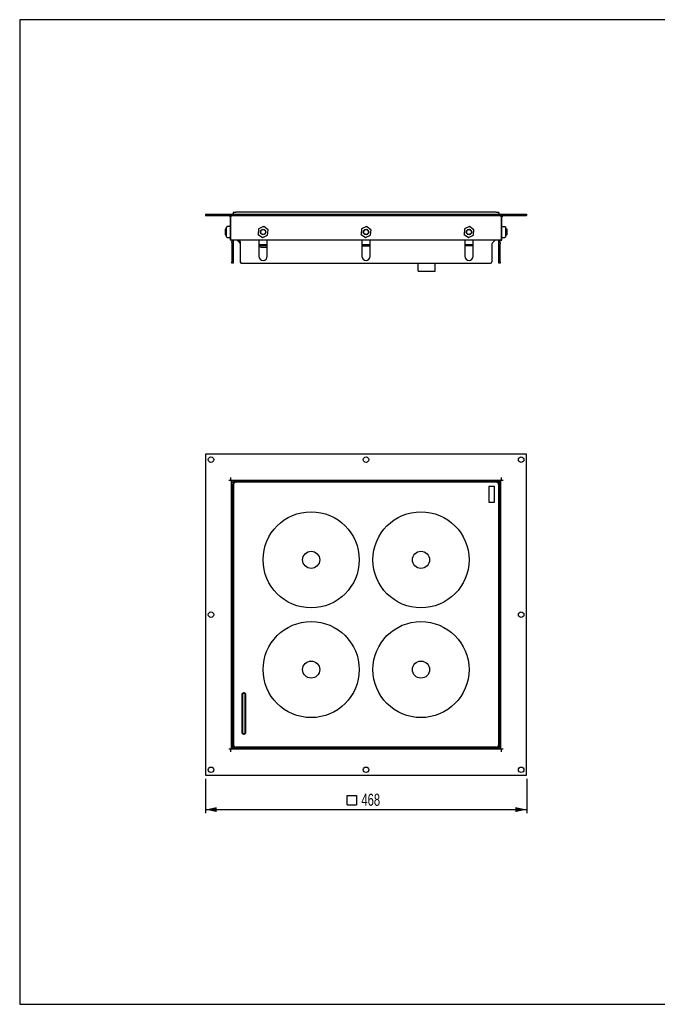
# Model space of a CAD drawing. Extents: x 24 to 2074, y 25 to 1460.
# Tile 1 of 2: x 24 to 953, y 25 to 1460. Entities that reach past the tile are written whole.
import ezdxf
from ezdxf.enums import TextEntityAlignment as Align

# ---------------------------------------------------------------- set-up
doc = ezdxf.new("R2010")
doc.units = 0
doc.header["$LTSCALE"] = 5
doc.linetypes.add('CENTERX2', pattern=[20.32, 12.7, -2.54, 2.54, -2.54])
doc.layers.get('0').update_dxf_attribs({"linetype": 'CONTINUOUS'})
doc.layers.add('LAYER1', color=2, linetype='CONTINUOUS')
doc.layers.add('LAYER2', color=3, linetype='CENTERX2')
doc.dimstyles.new('SLDDIMSTYLE0', dxfattribs={"dimtxt": 17.5, "dimasz": 16.51, "dimexe": 0, "dimexo": 0.0625, "dimgap": 4.375, "dimtad": 1, "dimrnd": 1e-09, "dimzin": 12, "dimsah": 1, "dimcen": 0.09, "dimazin": 3, "dimtfac": 1, "dimtofl": 0, "dimtmove": 0, "dimatfit": 3})

# ---------------------------------------------------------------- blocks, each defined once
blk = doc.blocks.new('SW_SYMBOL_MOD_BOX')
at = {"layer": 'LAYER2', "color": 0, "linetype": 'CONTINUOUS'}
for p, q in [((1000, 1000), (1000, 4000)), ((1000, 4000), (4000, 4000)), ((4000, 4000), (4000, 1000)), ((1000, 1000), (4000, 1000))]:
    blk.add_line(p, q, dxfattribs=at)
blk = doc.blocks.new('_D')
at = {"layer": 'LAYER2', "color": 3, "linetype": 'CONTINUOUS'}
for p, q in [((294.7, 353.8), (294.7, 303.8)), ((762.7, 353.8), (762.7, 303.8)), ((294.7, 308.8), (762.7, 308.8))]:
    blk.add_line(p, q, dxfattribs=at)
for points in [[(294.7, 308.8), (311.2, 305.2), (311.2, 312.4)], [(762.7, 308.8), (746.1, 312.4), (746.1, 305.2)]]:
    blk.add_solid(points, dxfattribs=at)
at = {"layer": 'LAYER2', "color": 3, "linetype": 'CONTINUOUS', "xscale": 0.0044707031, "yscale": 0.0044707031, "zscale": 0.0044707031}
blk.add_blockref('SW_SYMBOL_MOD_BOX', (496.8, 311.3), dxfattribs=at)
at = {"layer": 'LAYER2', "color": 3, "linetype": 'CONTINUOUS', "width": 0.7}
blk.add_text('468', height=17.5, rotation=360, dxfattribs=at).set_placement((521.8, 309.1, 37), align=Align.BOTTOM_LEFT)

msp = doc.modelspace()

# ---------------------------------------------------------------- linework, layer by layer
at = {"color": 7, "linetype": 'CONTINUOUS'}
for p, q in [((2074, 1460), (24, 1460)), ((24, 1460), (24, 25)), ((24, 25), (2074, 25))]:
    msp.add_line(p, q, dxfattribs=at)
at = {"layer": 'LAYER1', "color": 2, "linetype": 'CONTINUOUS'}
for p, q in [((335.542, 1179.542), (338.894, 1179.542)), ((718.409, 1179.542), (338.894, 1179.542)), ((718.409, 1179.542), (721.761, 1179.542)), ((294.651, 1176.542), (762.651, 1176.542)), ((294.651, 1176.542), (294.651, 1174.542)), ((294.651, 1174.542), (762.651, 1174.542)), ((330.651, 1172.542), (330.651, 1138.542)), ((331.651, 1174.542), (331.651, 1172.542)), ((331.651, 1138.542), (331.651, 1172.542)), ((725.651, 1172.542), (725.651, 1174.542)), ((725.651, 1172.542), (725.651, 1138.542)), ((726.651, 1138.542), (726.651, 1172.542)), ((762.651, 1176.542), (762.651, 1174.542)), ((323.601, 1154.542), (323.151, 1154.092)), ((323.151, 1154.092), (323.151, 1149.03)), ((323.151, 1149.03), (323.151, 1146.992)), ((325.351, 1154.542), (323.601, 1154.542)), ((323.601, 1154.542), (323.601, 1148.838)), ((323.601, 1148.838), (323.601, 1146.542)), ((325.351, 1154.181), (325.351, 1157.35)), ((325.351, 1147.374), (325.351, 1154.181)), ((330.451, 1158.473), (326.351, 1158.473)), ((372.136, 1155.028), (371.425, 1147.324)), ((379.278, 1158.428), (372.251, 1155.191)), ((385.794, 1153.943), (379.477, 1158.41)), ((385.167, 1146.057), (385.877, 1153.761)), ((522.136, 1155.028), (521.425, 1147.324)), ((529.278, 1158.428), (522.251, 1155.191)), ((535.794, 1153.943), (529.477, 1158.41)), ((535.167, 1146.057), (535.877, 1153.761)), ((672.136, 1155.028), (671.425, 1147.324)), ((679.278, 1158.428), (672.251, 1155.191)), ((685.794, 1153.943), (679.477, 1158.41)), ((685.167, 1146.057), (685.877, 1153.761)), ((730.951, 1158.286), (726.851, 1158.286)), ((726.851, 1158.286), (726.851, 1158.277)), ((731.951, 1157.185), (731.951, 1155.173)), ((731.951, 1155.173), (731.951, 1148.53)), ((733.701, 1154.542), (731.951, 1154.542)), ((731.951, 1148.53), (731.951, 1143.9)), ((734.151, 1154.092), (733.701, 1154.542)), ((733.701, 1148.307), (733.701, 1154.542)), ((733.701, 1146.542), (733.701, 1148.307)), ((734.151, 1148.559), (734.151, 1154.092)), ((734.151, 1146.992), (734.151, 1148.559)), ((323.151, 1146.992), (323.601, 1146.542)), ((323.601, 1146.542), (325.351, 1146.542)), ((325.351, 1143.735), (325.351, 1147.374)), ((326.351, 1142.612), (330.451, 1142.612)), ((330.451, 1142.612), (330.451, 1142.643)), ((331.651, 1138.542), (330.651, 1138.542)), ((725.651, 1138.542), (331.651, 1138.542)), ((333.151, 1138.542), (333.151, 1136.728)), ((333.151, 1135.314), (333.151, 1136.728)), ((333.151, 1135.314), (333.151, 1107.142)), ((335.151, 1138.542), (335.151, 1136.728)), ((335.151, 1136.728), (335.151, 1135.314)), ((335.151, 1135.314), (335.151, 1107.142)), ((340.751, 1138.542), (344.566, 1134.728)), ((345.259, 1136.728), (343.445, 1138.542)), ((345.845, 1107.142), (345.845, 1135.314)), ((371.509, 1147.142), (377.826, 1142.675)), ((372.651, 1138.542), (372.651, 1115.142)), ((378.025, 1142.657), (385.052, 1145.894)), ((384.651, 1115.142), (384.651, 1138.542)), ((521.509, 1147.142), (527.826, 1142.675)), ((522.651, 1138.542), (522.651, 1115.142)), ((528.025, 1142.657), (535.052, 1145.894)), ((534.651, 1115.142), (534.651, 1138.542)), ((671.509, 1147.142), (677.826, 1142.675)), ((672.651, 1138.542), (672.651, 1115.142)), ((678.025, 1142.657), (685.052, 1145.894)), ((684.651, 1115.142), (684.651, 1138.542)), ((716.551, 1138.542), (712.737, 1134.728)), ((722.151, 1134.728), (722.151, 1138.542)), ((722.151, 1133.314), (722.151, 1134.728)), ((724.151, 1134.728), (724.151, 1138.542)), ((724.151, 1134.728), (724.151, 1133.314)), ((725.651, 1138.542), (726.651, 1138.542)), ((726.851, 1142.799), (730.951, 1142.799)), ((731.951, 1146.542), (733.701, 1146.542)), ((733.701, 1146.542), (734.151, 1146.992)), ((345.151, 1133.314), (345.151, 1107.142)), ((372.651, 1132.542), (384.651, 1132.542)), ((373.151, 1130.542), (373.151, 1132.542)), ((376.434, 1130.542), (373.151, 1130.542)), ((375.601, 1128.542), (384.651, 1128.542)), ((382.484, 1130.542), (376.434, 1130.542)), ((382.656, 1130.542), (382.484, 1130.542)), ((384.651, 1130.542), (382.656, 1130.542)), ((522.651, 1132.542), (534.651, 1132.542)), ((522.651, 1130.542), (534.651, 1130.542)), ((672.651, 1132.542), (684.651, 1132.542)), ((679.151, 1130.542), (672.651, 1130.542)), ((684.151, 1130.542), (679.151, 1130.542)), ((684.151, 1132.542), (684.151, 1130.542)), ((712.151, 1133.314), (712.151, 1107.142)), ((722.151, 1107.142), (722.151, 1133.314)), ((724.151, 1107.142), (724.151, 1133.314)), ((333.151, 1105.142), (333.151, 1107.142)), ((335.151, 1105.142), (333.151, 1105.142)), ((335.151, 1107.142), (335.151, 1105.142)), ((347.845, 1105.142), (710.151, 1105.142)), ((604.569, 1096.567), (604.569, 1105.142)), ((629.569, 1096.567), (629.569, 1105.142)), ((722.151, 1105.142), (722.151, 1107.142)), ((724.151, 1105.142), (722.151, 1105.142)), ((724.151, 1107.142), (724.151, 1105.142)), ((604.569, 1093.567), (604.569, 1096.567)), ((604.569, 1093.567), (629.569, 1093.567)), ((629.569, 1093.567), (629.569, 1096.567)), ((294.651, 826.84), (294.651, 358.84)), ((762.651, 826.84), (294.651, 826.84)), ((762.651, 358.84), (762.651, 826.84)), ((331.651, 788.84), (331.651, 792.84)), ((725.651, 792.84), (725.651, 788.84)), ((328.651, 788.84), (331.651, 788.84)), ((331.651, 788.84), (332.651, 788.84)), ((332.651, 788.84), (724.651, 788.84)), ((332.651, 396.84), (332.651, 788.84)), ((333.151, 400.84), (333.151, 786.34)), ((333.737, 786.34), (333.151, 786.34)), ((335.206, 784.871), (333.737, 786.34)), ((334.651, 782.84), (334.651, 402.84)), ((335.151, 788.34), (335.151, 787.754)), ((335.151, 788.34), (720.651, 788.34)), ((335.151, 787.754), (336.62, 786.286)), ((335.542, 782.597), (335.542, 403.083)), ((718.651, 786.84), (338.651, 786.84)), ((718.409, 785.95), (338.894, 785.95)), ((374.651, 788.84), (374.651, 788.34)), ((382.651, 788.34), (382.651, 788.84)), ((524.651, 788.84), (524.651, 788.34)), ((532.651, 788.34), (532.651, 788.84)), ((674.651, 788.84), (674.651, 788.34)), ((682.651, 788.34), (682.651, 788.84)), ((715.651, 779.84), (707.651, 779.84)), ((707.651, 779.84), (707.651, 756.59)), ((715.651, 756.59), (715.651, 779.84)), ((720.651, 786.34), (720.651, 788.34)), ((721.761, 782.597), (721.761, 403.083)), ((722.151, 784.84), (724.151, 784.84)), ((722.651, 402.84), (722.651, 782.84)), ((724.151, 784.84), (724.151, 399.34)), ((724.651, 788.84), (724.651, 396.84)), ((724.651, 788.84), (725.651, 788.84)), ((725.651, 788.84), (728.651, 788.84)), ((333.151, 746.84), (332.651, 746.84)), ((707.651, 756.59), (715.651, 756.59)), ((724.651, 746.84), (724.151, 746.84)), ((332.651, 738.84), (333.151, 738.84)), ((724.151, 738.84), (724.651, 738.84)), ((333.151, 596.84), (332.651, 596.84)), ((332.651, 588.84), (333.151, 588.84)), ((724.651, 596.84), (724.151, 596.84)), ((724.151, 588.84), (724.651, 588.84)), ((347.651, 476.34), (347.651, 421.34)), ((348.651, 476.34), (348.651, 421.34)), ((351.151, 478.84), (350.151, 478.84)), ((351.151, 477.84), (350.151, 477.84)), ((352.651, 421.34), (352.651, 476.34)), ((353.651, 421.34), (353.651, 476.34)), ((333.151, 446.84), (332.651, 446.84)), ((724.651, 446.84), (724.151, 446.84)), ((332.651, 438.84), (333.151, 438.84)), ((724.151, 438.84), (724.651, 438.84)), ((350.151, 419.84), (351.151, 419.84)), ((350.151, 418.84), (351.151, 418.84)), ((331.651, 396.84), (328.651, 396.84)), ((331.651, 392.84), (331.651, 396.84)), ((332.651, 396.84), (331.651, 396.84)), ((724.651, 396.84), (332.651, 396.84)), ((335.151, 400.84), (333.151, 400.84)), ((336.651, 399.34), (336.651, 397.34)), ((722.151, 397.34), (336.651, 397.34)), ((338.651, 398.84), (718.651, 398.84)), ((718.409, 399.73), (338.894, 399.73)), ((374.651, 397.34), (374.651, 396.84)), ((382.651, 396.84), (382.651, 397.34)), ((524.651, 397.34), (524.651, 396.84)), ((532.651, 396.84), (532.651, 397.34)), ((674.651, 397.34), (674.651, 396.84)), ((682.651, 396.84), (682.651, 397.34)), ((722.151, 397.926), (720.683, 399.394)), ((722.097, 400.808), (723.566, 399.34)), ((722.151, 397.34), (722.151, 397.926)), ((723.566, 399.34), (724.151, 399.34)), ((725.651, 396.84), (724.651, 396.84)), ((725.651, 396.84), (725.651, 392.84)), ((728.651, 396.84), (725.651, 396.84)), ((294.651, 358.84), (762.651, 358.84))]:
    msp.add_line(p, q, dxfattribs=at)
at = {"layer": 'LAYER1', "color": 2, "linetype": 'CONTINUOUS', "flags": 128}
for points in [[(325.644, 1158.128), (325.428, 1157.771), (325.351, 1157.35)], [(325.351, 1157.35), (325.428, 1157.768), (325.644, 1158.122)], [(330.642, 1154.677), (330.644, 1154.694), (330.639, 1154.734)], [(330.64, 1154.734), (330.648, 1154.709), (330.651, 1154.675)], [(330.651, 1154.675), (330.648, 1154.676), (330.643, 1154.677)], [(372.136, 1155.028), (372.147, 1155.079), (372.172, 1155.125)], [(372.172, 1155.125), (372.207, 1155.163), (372.251, 1155.191)], [(379.278, 1158.428), (379.328, 1158.443), (379.38, 1158.445)], [(379.38, 1158.445), (379.431, 1158.434), (379.477, 1158.41)], [(385.794, 1153.943), (385.832, 1153.907), (385.86, 1153.863)], [(385.86, 1153.863), (385.875, 1153.813), (385.877, 1153.761)], [(522.136, 1155.028), (522.147, 1155.079), (522.172, 1155.125)], [(522.172, 1155.125), (522.207, 1155.163), (522.251, 1155.191)], [(529.278, 1158.428), (529.328, 1158.443), (529.38, 1158.445)], [(529.38, 1158.445), (529.431, 1158.434), (529.477, 1158.41)], [(535.794, 1153.943), (535.832, 1153.907), (535.86, 1153.863)], [(535.86, 1153.863), (535.875, 1153.813), (535.877, 1153.761)], [(672.136, 1155.028), (672.147, 1155.079), (672.172, 1155.125)], [(672.172, 1155.125), (672.207, 1155.163), (672.251, 1155.191)], [(679.278, 1158.428), (679.328, 1158.443), (679.38, 1158.445)], [(679.38, 1158.445), (679.431, 1158.434), (679.477, 1158.41)], [(685.794, 1153.943), (685.832, 1153.907), (685.86, 1153.863)], [(685.86, 1153.863), (685.875, 1153.813), (685.877, 1153.761)], [(731.951, 1157.185), (731.875, 1157.603), (731.659, 1157.957)], [(731.659, 1157.926), (731.875, 1157.586), (731.951, 1157.185)], [(325.351, 1143.735), (325.428, 1143.317), (325.644, 1142.963)], [(325.644, 1142.957), (325.428, 1143.314), (325.351, 1143.735)], [(371.443, 1147.222), (371.428, 1147.272), (371.425, 1147.324)], [(371.509, 1147.142), (371.471, 1147.178), (371.443, 1147.222)], [(377.923, 1142.639), (377.872, 1142.651), (377.826, 1142.675)], [(378.025, 1142.657), (377.975, 1142.641), (377.923, 1142.639)], [(385.131, 1145.96), (385.096, 1145.922), (385.052, 1145.894)], [(385.167, 1146.057), (385.156, 1146.006), (385.131, 1145.96)], [(521.443, 1147.222), (521.428, 1147.272), (521.425, 1147.324)], [(521.509, 1147.142), (521.471, 1147.178), (521.443, 1147.222)], [(527.923, 1142.639), (527.872, 1142.651), (527.826, 1142.675)], [(528.025, 1142.657), (527.975, 1142.641), (527.923, 1142.639)], [(535.131, 1145.96), (535.096, 1145.922), (535.052, 1145.894)], [(535.167, 1146.057), (535.156, 1146.006), (535.131, 1145.96)], [(671.443, 1147.222), (671.428, 1147.272), (671.425, 1147.324)], [(671.509, 1147.142), (671.471, 1147.178), (671.443, 1147.222)], [(677.923, 1142.639), (677.872, 1142.651), (677.826, 1142.675)], [(678.025, 1142.657), (677.975, 1142.641), (677.923, 1142.639)], [(685.131, 1145.96), (685.096, 1145.922), (685.052, 1145.894)], [(685.167, 1146.057), (685.156, 1146.006), (685.131, 1145.96)], [(726.653, 1142.996), (726.652, 1142.988), (726.67, 1142.915), (726.716, 1142.852), (726.774, 1142.814), (726.798, 1142.806), (726.814, 1142.802), (726.826, 1142.8), (726.833, 1142.8), (726.839, 1142.799), (726.842, 1142.799), (726.845, 1142.799), (726.847, 1142.799), (726.848, 1142.799), (726.849, 1142.799), (726.851, 1142.857)], [(731.659, 1143.159), (731.875, 1143.499), (731.951, 1143.9)], [(731.951, 1143.9), (731.875, 1143.482), (731.659, 1143.127)]]:
    msp.add_lwpolyline(points, dxfattribs=at)
at = {"layer": 'LAYER1', "color": 2, "linetype": 'CONTINUOUS'}
for centre, radius in [((378.651, 1150.542), 4), ((378.651, 1150.542), 3.55), ((528.651, 1150.542), 4), ((528.651, 1150.542), 3.55), ((678.651, 1150.542), 4), ((678.651, 1150.542), 3.55), ((302.651, 818.84), 4), ((528.651, 818.84), 4), ((754.651, 818.84), 4), ((448.651, 672.84), 70), ((608.651, 672.84), 70), ((448.651, 672.84), 12.5), ((608.651, 672.84), 12.5), ((302.651, 592.84), 4), ((754.651, 592.84), 4), ((448.651, 512.84), 70), ((608.651, 512.84), 70), ((448.651, 512.84), 12.5), ((608.651, 512.84), 12.5), ((302.651, 366.84), 4), ((528.651, 366.84), 4), ((754.651, 366.84), 4)]:
    msp.add_circle(centre, radius, dxfattribs=at)
for centre, radius, start, end in [((340.151, 1176.542), 5.5, 146.944269, 180), ((717.151, 1176.542), 5.5, 360, 33.055731), ((328.651, 1172.542), 2, 0, 90), ((728.651, 1172.542), 2, 90, 180), ((326.361, 1157.491), 0.958, 90.582521, 138.41193), ((326.361, 1157.48), 0.962, 90.545129, 138.135651), ((726.847, 1158.082), 0.196, 88.722581, 178.662908), ((726.849, 1158.09), 0.196, 89.383864, 181.089153), ((730.943, 1157.316), 0.961, 41.846868, 89.484095), ((326.361, 1143.605), 0.962, 221.864349, 269.454871), ((326.361, 1143.593), 0.958, 221.58807, 269.417478), ((330.466, 1142.829), 0.187, 265.613597, 354.809483), ((343.151, 1133.314), 2, 0, 45), ((343.845, 1135.314), 2, 0, 45), ((714.151, 1133.314), 2, 135, 180), ((730.946, 1143.833), 0.981, 270.318753, 316.589601), ((730.943, 1143.769), 0.961, 270.515905, 318.153132), ((375.601, 1131.542), 3, 190.475314, 270), ((347.151, 1107.142), 2, 180, 270), ((347.845, 1107.142), 2, 180, 270), ((378.651, 1115.142), 6, 180, 0), ((528.651, 1115.142), 6, 180, 0), ((678.651, 1115.142), 6, 180, 0), ((710.151, 1107.142), 2, 270, 0), ((338.651, 782.84), 4, 89.689037, 180.296335), ((338.862, 782.629), 3.321, 89.446533, 180.553467), ((718.441, 782.629), 3.321, 359.446533, 90.553467), ((718.651, 782.84), 4, 359.821582, 90.578118), ((1110.073, 786.321), 389.426, 179.702963, 180.013247), ((720.651, 784.84), 3.5, 360, 90), ((720.651, 784.84), 1.5, 0, 90), ((722.12, 1177.097), 392.262, 269.986338, 270.296673), ((350.151, 476.34), 2.5, 90, 180), ((350.151, 476.34), 1.5, 90, 180), ((351.151, 476.34), 2.5, 0, 90), ((351.151, 476.34), 1.5, 0, 90), ((350.151, 421.34), 2.5, 180, 270), ((350.151, 421.34), 1.5, 180, 270), ((351.151, 421.34), 2.5, 270, 0), ((351.151, 421.34), 1.5, 270, 0), ((338.651, 402.84), 4, 179.694309, 270.350759), ((338.862, 403.051), 3.321, 179.446533, 270.553467), ((718.441, 403.051), 3.321, 269.446533, 0.553467), ((718.651, 402.84), 4, 269.821582, 0.578118), ((335.183, 8.583), 392.262, 89.986338, 90.296673), ((336.651, 400.84), 3.5, 180, 270), ((336.651, 400.84), 1.5, 180, 270), ((-52.77, 399.359), 389.426, 359.702963, 0.013247)]:
    msp.add_arc(centre, radius, start, end, dxfattribs=at)

# ---------------------------------------------------------------- dimensions: what is measured, and where the dimension line sits
at = {"layer": 'LAYER2', "color": 3, "linetype": 'CONTINUOUS'}
dim = msp.add_linear_dim(base=(762.651, 308.84), p1=(294.651, 358.84), p2=(762.651, 358.84), text='{\\fGDT;o}<>', dimstyle='SLDDIMSTYLE0', dxfattribs=at)
dim.commit()
dim.dimension.update_dxf_attribs({"geometry": '_D', "text_midpoint": (528.651, 308.84), "dimtype": 160})

doc.saveas('drawing.dxf')
